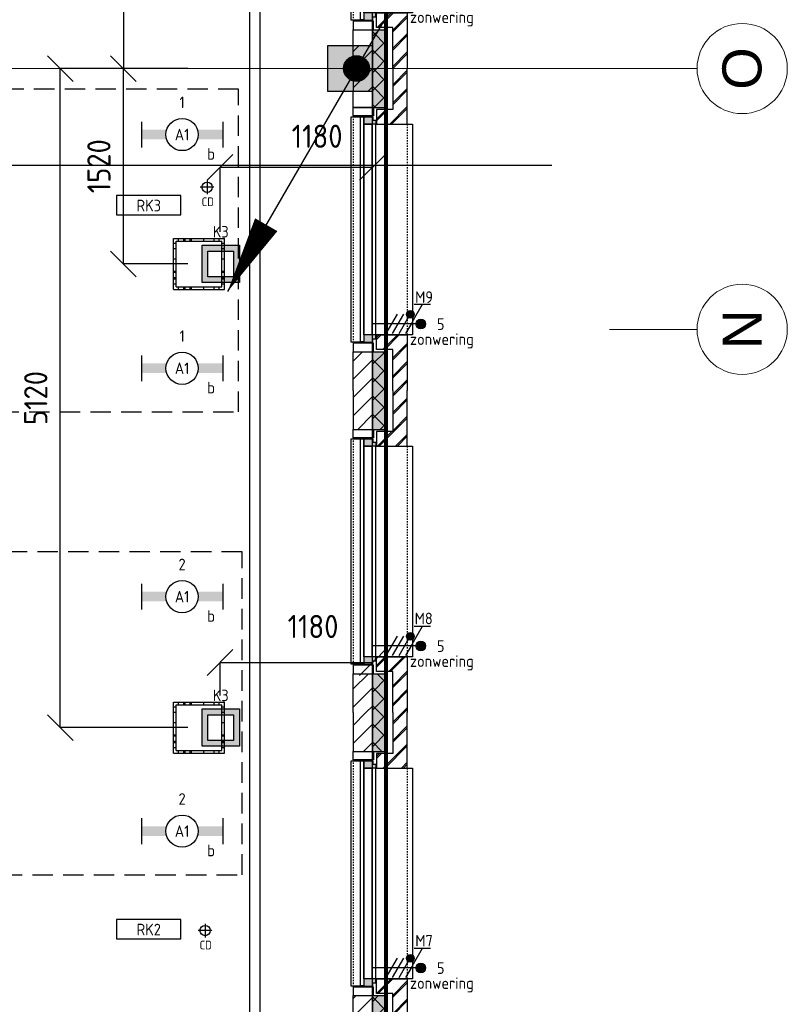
# Model space of a CAD drawing. Header units: millimetres. Extents: x -38031 to 110605, y -30229 to 92226.
# Tile 194 of 256: x 96468 to 102423, y 17835 to 25479. Entities that reach past the tile are written whole.
import ezdxf
from ezdxf.enums import TextEntityAlignment as Align

# ---------------------------------------------------------------- set-up
doc = ezdxf.new("R2010")
doc.units = ezdxf.units.MM
doc.header["$LTSCALE"] = 50
doc.set_wipeout_variables(frame=1)
doc.header["$PDMODE"] = 1
for name, pattern in [('HIDDEN', [9.525, 6.35, -3.175]), ('HIDDEN2', [4.7625, 3.175, -1.5875]), ('STYLE_01', [0.41664, 0.20828, -0.20836]), ('STYLE_07', [1.875, 0.625, -0.20828, 0.625, -0.20836, 0.06943, -0.13893])]:
    doc.linetypes.add(name, pattern=pattern)
for name, color, linetype in [('AL$1A---_ALGEMEEN', 8, 'Continuous'), ('AL------_MAATV', 200, 'Continuous'), ('AL------_MAATVOERING', 2, 'Continuous'), ('AL------_SPARING', 2, 'Continuous'), ('AM$1A---_ARCERING', 8, 'Continuous'), ('BOUWKUNDIG', 8, 'Continuous'), ('brandscheiding', 5, 'HIDDEN'), ('EL6121--', 3, 'Continuous'), ('EL6222--', 3, 'Continuous'), ('EL6223--', 3, 'Continuous'), ('EL6311--', 3, 'Continuous'), ('EL6322--', 3, 'Continuous'), ('LICHT_TEXT018', 1, 'Continuous'), ('versterkte strook', 7, 'Continuous'), ('Vloerdoos (2e)', 51, 'Continuous'), ('Vloerdoos (OUD)', 51, 'Continuous'), ('Zonwering', 3, 'Continuous')]:
    doc.layers.add(name, color=color, linetype=linetype)
doc.layers.add('stramien', color=1, linetype='Continuous', lineweight=15)
doc.styles.add('Arial', font='ARIAL.TTF')
doc.styles.add('BURO-018', font='iso.shx', dxfattribs={"height": 90})
doc.styles.get("Standard").update_dxf_attribs({"font": 'iso.shx'})
doc.dimstyles.new('STABICAD', dxfattribs={"dimscale": 100, "dimtxt": 1.8, "dimasz": 2, "dimexe": 0, "dimexo": 2.5, "dimgap": 1.5, "dimtad": 0, "dimdec": 0, "dimrnd": 10, "dimzin": 0, "dimdsep": 46, "dimtxsty": 'Standard', "dimblk1": 'OBLIQUE', "dimblk2": 'OBLIQUE', "dimsah": 1, "dimcen": -3, "dimadec": 0, "dimazin": 0, "dimtfac": 1, "dimtdec": 0, "dimtofl": 0, "dimtmove": 2, "dimatfit": 3, "dimfxl": 0, "dimtvp": 1.055556, "dimtolj": 1, "dimtzin": 0, "dimarcsym": 0})
pattern_1 = [(135, (0, 0), (70.7107, 70.7107), []), (45, (299.34, -299.34), (70.7107, -70.7107), [])]
pattern_2 = [(45, (0, 0), (70.7107, -70.7107), []), (45, (7.07, -7.07), (70.7107, -70.7107), [])]
pattern_3 = [(45, (0, 0), (70.7107, -70.7107), [])]

# ---------------------------------------------------------------- blocks, each defined once
blk = doc.blocks.new('_Oblique')
at = {"color": 0, "linetype": 'ByBlock', "lineweight": -2}
blk.add_line((-0.5, -0.5), (0.5, 0.5), dxfattribs=at)
blk = doc.blocks.new('*D31')
at = {"layer": 'AL------_MAATVOERING', "color": 0, "lineweight": -2}
for p, q in [((97772.6, 27183.4), (97272.6, 27183.4)), ((97272.6, 27183.4), (97272.6, 25100)), ((97772.6, 25100), (97272.6, 25100))]:
    blk.add_line(p, q, dxfattribs=at)
at = {"layer": 'Defpoints', "color": 0}
for p in [(98022.6, 27183.4), (97272.6, 25100), (98022.6, 25100)]:
    blk.add_point(p, dxfattribs=at)
at = {"layer": 'AL------_MAATVOERING', "color": 0, "lineweight": -2, "xscale": 200, "yscale": 200, "zscale": 200}
for p, rotation in [((97272.6, 27183.4), 90), ((97272.6, 25100), 270)]:
    blk.add_blockref('_Oblique', p, dxfattribs=dict(at, rotation=rotation))
at = {"layer": 'AL------_MAATVOERING', "color": 0, "insert": (97082.6, 26141.7), "char_height": 180, "attachment_point": 5, "rotation": 90}
blk.add_mtext('\\A1;2080', dxfattribs=at)
blk = doc.blocks.new('*D34')
at = {"layer": 'AL------_MAATVOERING', "color": 0, "lineweight": -2}
for p, q in [((97772.6, 25100), (97272.6, 25100)), ((97272.6, 23583.4), (97272.6, 25100)), ((97772.6, 23583.4), (97272.6, 23583.4))]:
    blk.add_line(p, q, dxfattribs=at)
at = {"layer": 'Defpoints', "color": 0}
for p in [(97272.6, 25100), (98022.6, 25100), (98022.6, 23583.4)]:
    blk.add_point(p, dxfattribs=at)
at = {"layer": 'AL------_MAATVOERING', "color": 0, "lineweight": -2, "xscale": 200, "yscale": 200, "zscale": 200}
for p, rotation in [((97272.6, 25100), 90), ((97272.6, 23583.4), 270)]:
    blk.add_blockref('_Oblique', p, dxfattribs=dict(at, rotation=rotation))
at = {"layer": 'AL------_MAATVOERING', "color": 0, "insert": (97082.6, 24341.7), "char_height": 180, "attachment_point": 5, "rotation": 90}
blk.add_mtext('\\A1;1520', dxfattribs=at)
blk = doc.blocks.new('*D40')
at = {"layer": 'AL------_MAATVOERING', "color": 0, "lineweight": -2}
for p, q in [((98022.6, 23833.4), (98022.6, 24333.4)), ((98022.6, 24333.4), (99205, 24333.4)), ((99205, 23833.4), (99205, 24333.4))]:
    blk.add_line(p, q, dxfattribs=at)
at = {"layer": 'Defpoints', "color": 0}
for p in [(99205, 24333.4), (98022.6, 23583.4), (99205, 23583.4)]:
    blk.add_point(p, dxfattribs=at)
at = {"layer": 'AL------_MAATVOERING', "color": 0, "lineweight": -2, "xscale": 200, "yscale": 200, "zscale": 200, "rotation": 180}
blk.add_blockref('_Oblique', (98022.6, 24333.4), dxfattribs=at)
at = {"layer": 'AL------_MAATVOERING', "color": 0, "lineweight": -2, "xscale": 200, "yscale": 200, "zscale": 200}
blk.add_blockref('_Oblique', (99205, 24333.4), dxfattribs=at)
at = {"layer": 'AL------_MAATVOERING', "color": 0, "insert": (98775.6, 24574.4), "char_height": 180, "attachment_point": 5}
blk.add_mtext('\\A1;1180', dxfattribs=at)
blk = doc.blocks.new('*D41')
at = {"layer": 'AL------_MAATVOERING', "color": 0, "lineweight": -2}
for p, q in [((97772.6, 25100), (96782.7, 25100)), ((96782.7, 19983.4), (96782.7, 25100)), ((97772.6, 19983.4), (96782.7, 19983.4))]:
    blk.add_line(p, q, dxfattribs=at)
at = {"layer": 'Defpoints', "color": 0}
for p in [(96782.7, 25100), (98022.6, 25100), (98022.6, 19983.4)]:
    blk.add_point(p, dxfattribs=at)
at = {"layer": 'AL------_MAATVOERING', "color": 0, "lineweight": -2, "xscale": 200, "yscale": 200, "zscale": 200}
for p, rotation in [((96782.7, 25100), 90), ((96782.7, 19983.4), 270)]:
    blk.add_blockref('_Oblique', p, dxfattribs=dict(at, rotation=rotation))
at = {"layer": 'AL------_MAATVOERING', "color": 0, "insert": (96592.7, 22541.7), "char_height": 180, "attachment_point": 5, "rotation": 90}
blk.add_mtext('\\A1;5120', dxfattribs=at)
blk = doc.blocks.new('*D167')
at = {"layer": 'AL------_MAATVOERING', "color": 0, "lineweight": -2}
for p, q in [((98022.6, 20233.4), (98022.6, 20488.7)), ((98022.6, 20488.7), (99205, 20488.7)), ((99205, 20233.4), (99205, 20488.7))]:
    blk.add_line(p, q, dxfattribs=at)
at = {"layer": 'Defpoints', "color": 0}
for p in [(99205, 20488.7), (98022.6, 19983.4), (99205, 19983.4)]:
    blk.add_point(p, dxfattribs=at)
at = {"layer": 'AL------_MAATVOERING', "color": 0, "lineweight": -2, "xscale": 200, "yscale": 200, "zscale": 200, "rotation": 180}
blk.add_blockref('_Oblique', (98022.6, 20488.7), dxfattribs=at)
at = {"layer": 'AL------_MAATVOERING', "color": 0, "lineweight": -2, "xscale": 200, "yscale": 200, "zscale": 200}
blk.add_blockref('_Oblique', (99205, 20488.7), dxfattribs=at)
at = {"layer": 'AL------_MAATVOERING', "color": 0, "insert": (98743.9, 20768), "char_height": 180, "attachment_point": 5}
blk.add_mtext('\\A1;1180', dxfattribs=at)
blk = doc.blocks.new('E00414')
at = {"color": 0, "linetype": 'Continuous'}
for p, q in [((-2.9, -2.9), (-2.9, 2.9)), ((-2.9, 2.9), (2.9, 2.9)), ((-2, 2), (2, 2)), ((-2, -2), (-2, 2)), ((2, 2), (2, -2)), ((2.9, 2.9), (2.9, -2.9)), ((2.9, -2.9), (-2.9, -2.9)), ((2, -2), (-2, -2))]:
    blk.add_line(p, q, dxfattribs=at)
at = {"color": 0}
for points in [[(-2.9, 2.9), (2.9, 2.9), (-2, 2), (2, 2)], [(-2, -2), (-2.9, -2.9), (-2, 2), (-2.9, 2.9)], [(2, 2), (2.9, 2.9), (2, -2), (2.9, -2.9)], [(2, -2), (2.9, -2.9), (-2, -2), (-2.9, -2.9)]]:
    blk.add_solid(points, dxfattribs=at)
at = {"color": 0, "linetype": 'Continuous', "style": 'BURO-018'}
for tag, p in [('E_GKAST', (0, 8)), ('E_GROEP', (0, 5)), ('E_SGROEP', (4.5, 5))]:
    blk.add_attdef(tag, text='', height=1.8, dxfattribs=at).set_placement(p, align=Align.MIDDLE)
at = {"color": 0, "linetype": 'Continuous', "style": 'BURO-018', "flags": 1}
for tag, p in [('E_VERMCODE', (13, 5)), ('E_MATCODE', (0, 0))]:
    blk.add_attdef(tag, text='', height=1.8, dxfattribs=at).set_placement(p, align=Align.MIDDLE)
blk = doc.blocks.new('E00170')
at = {"color": 0, "linetype": 'Continuous'}
for q in [(5, 8.66), (-5, -8.66)]:
    blk.add_line((0, 0), q, dxfattribs=at)
for points in [[(5, 8.66, 0, 1, 0), (3.5, 6.062, 1, 1, 0)], [(-5, -8.66, 0, 1, 0), (-3.5, -6.062, 1, 1, 0)]]:
    blk.add_lwpolyline(points, format="xyseb", dxfattribs=at)
at = {"color": 0, "const_width": 0.5}
blk.add_lwpolyline([(-0.25, 0, 1), (0.25, 0, 1)], format="xyb", close=True, dxfattribs=at)
at = {"color": 0, "linetype": 'Continuous'}
blk.add_circle((0, 0), 0.5, dxfattribs=at)
blk = doc.blocks.new('1115B6630')
at = {"color": 0}
for p, q in [((-6.3, 2), (-6.3, -2)), ((6.3, 2), (6.3, -2))]:
    blk.add_line(p, q, dxfattribs=at)
at = {"color": 0, "linetype": 'Continuous'}
blk.add_circle((0, 0), 2.5, dxfattribs=at)
at = {"color": 0}
for points in [[(-2.5, 0.75), (-6.3, 0.75), (-2.5, -0.75), (-6.3, -0.75)], [(2.5, 0.75), (6.3, 0.75), (2.5, -0.75), (6.3, -0.75)]]:
    blk.add_solid(points, dxfattribs=at)
at = {"color": 0, "linetype": 'Continuous', "style": 'BURO-018'}
for tag, p in [('E_GKAST', (0, 8)), ('E_GROEP', (0, 5)), ('E_SGROEP', (4.5, 5)), ('E_ARMCODE', (0, 0)), ('E_SLET', (4.5, -3))]:
    blk.add_attdef(tag, text='', height=1.8, dxfattribs=at).set_placement(p, align=Align.MIDDLE)
blk = doc.blocks.new('Centraaldoos')
at = {"color": 1, "linetype": 'Continuous'}
for p, q in [((-2, 0), (2, 0)), ((0, -2), (0, 2))]:
    blk.add_line(p, q, dxfattribs=at)
at = {"color": 0, "linetype": 'Continuous'}
blk.add_circle((0, 0), 1.5, dxfattribs=at)
at = {"color": 0, "linetype": 'Continuous', "style": 'BURO-018'}
blk.add_attdef('AL_POSNR', text='', height=1.8, dxfattribs=at).set_placement((0, 3), align=Align.CENTER)
at = {"color": 0, "linetype": 'Continuous', "style": 'BURO-018', "flags": 1}
blk.add_attdef('AL_OMS', (0, 0), '', height=1.8, dxfattribs=at)
at = {"layer": 'AL------_MAATV', "style": 'BURO-018'}
blk.add_text('CD', height=2.531, rotation=180, dxfattribs=at).set_placement((1.61, 5.48))
blk = doc.blocks.new('E00113')
at = {"color": 0, "linetype": 'Continuous'}
for p, q in [((-5, 4), (-5, 1)), ((5, 4), (-5, 4)), ((5, 1), (5, 4)), ((-5, 1), (5, 1))]:
    blk.add_line(p, q, dxfattribs=at)
at = {"color": 0, "linetype": 'Continuous', "style": 'BURO-018'}
for tag, p in [('E_TEXT1', (0, 6)), ('E_TEXT2', (0, 2.5))]:
    blk.add_attdef(tag, text='', height=1.8, dxfattribs=at).set_placement(p, align=Align.MIDDLE)
at = {"color": 0, "linetype": 'Continuous', "style": 'BURO-018', "flags": 1}
blk.add_attdef('E_MATCODE', text='', height=1.8, dxfattribs=at).set_placement((0, 0), align=Align.MIDDLE)
blk = doc.blocks.new('VLOERDOOS (2e)')
at = {"layer": 'Vloerdoos (OUD)'}
for p, q in [((0, 395), (395, 395)), ((0, 395), (0, 0)), ((40, 375), (40, 395)), ((80, 375), (80, 395)), ((90, 375), (90, 395)), ((130, 375), (130, 395)), ((140, 375), (140, 395)), ((235, 375), (235, 395)), ((315, 375), (315, 395)), ((355, 375), (355, 395)), ((395, 395), (395, 0)), ((0, 355), (20, 355)), ((0, 315), (20, 315)), ((20, 375), (20, 20)), ((20, 375), (375, 375)), ((375, 375), (375, 20)), ((375, 355), (395, 355)), ((375, 315), (395, 315)), ((0, 305), (20, 305)), ((0, 265), (20, 265)), ((0, 255), (20, 255)), ((375, 305), (395, 305)), ((375, 265), (395, 265)), ((375, 255), (395, 255)), ((0, 160), (20, 160)), ((375, 160), (395, 160)), ((0, 80), (20, 80)), ((375, 80), (395, 80)), ((0, 40), (20, 40)), ((0, 0), (395, 0)), ((20, 20), (375, 20)), ((40, 0), (40, 20)), ((80, 0), (80, 20)), ((90, 0), (90, 20)), ((130, 0), (130, 20)), ((140, 0), (140, 20)), ((235, 0), (235, 20)), ((315, 0), (315, 20)), ((355, 0), (355, 20)), ((375, 40), (395, 40))]:
    blk.add_line(p, q, dxfattribs=at)
blk = doc.blocks.new('zijdetail kozijn 2kops')
at = {"color": 0}
blk.add_wipeout([(-63, 420), (-130, 420), (-130, 262), (-63, 262)], dxfattribs=at).dxf.layer = 'AL$1A---_ALGEMEEN'
at = {"layer": 'AM$1A---_ARCERING', "linetype": 'Continuous', "lineweight": 0}
blk.add_hatch(color=256, dxfattribs=at).paths.add_polyline_path([(-54.2, 338), (-54.2, 366), (-56, 366), (-56, 266), (-31, 266), (-31, 243), (0, 243), (0, 338), (-22, 338)])
at = {"layer": 'AL$1A---_ALGEMEEN', "color": 0}
for points in [[(-63, 420), (-130, 420), (-130, 262), (-63, 262)], [(-54.2, 338), (-54.2, 366), (-56, 366), (-56, 266), (-31, 266), (-31, 243), (0, 243), (0, 338), (-22, 338)]]:
    blk.add_lwpolyline(points, close=True, dxfattribs=at)
blk = doc.blocks.new('31x_alu-1e-mk106a-p')
at = {"layer": 'AM$1A---_ARCERING', "linetype": 'Continuous', "lineweight": 0}
blk.add_hatch(color=256, dxfattribs=at).paths.add_polyline_path([(-160, -130), (-160, -431.5), (-270, -431.5), (-270, -130)])
at = {"layer": 'AM$1A---_ARCERING', "linetype": 'Continuous', "lineweight": 5}
h = blk.add_hatch(dxfattribs=at)
h.set_pattern_fill('ISOLATIE', color=256, style=0, pattern_type=2)
h.set_pattern_definition(pattern_1)
h.paths.add_polyline_path([(-160, -130), (-160, -431.5), (-270, -431.5), (-270, -130)])
at = {"layer": 'AL$1A---_ALGEMEEN', "color": 0}
blk.add_line((-160, -130), (-160, -431.5), dxfattribs=at)
blk.add_lwpolyline([(-435, 1693), (-338, 1693), (-338, -56), (-435, -56)], close=True, dxfattribs=at)
at = {"layer": 'AL$1A---_ALGEMEEN', "color": 0, "flags": 128}
blk.add_lwpolyline([(-270, -431.5), (-270, -130), (-160, -130)], dxfattribs=at)
at = {"color": 0}
blk.add_wipeout([(-243, 1637), (40, 1637), (40, 0), (-243, 0)], dxfattribs=at).dxf.layer = 'AL$1A---_ALGEMEEN'
at = {"layer": 'AL$1A---_ALGEMEEN', "color": 0, "linetype": 'STYLE_01'}
blk.add_line((0, 1637), (0, 0), dxfattribs=at)
at = {"layer": 'AL$1A---_ALGEMEEN', "color": 0}
for points in [[(-338, 1637), (-276, 1637), (-276, 0), (-338, 0)], [(-243, 1637), (40, 1637), (40, 0), (-243, 0)]]:
    blk.add_lwpolyline(points, close=True, dxfattribs=at)
at = {"layer": 'AL$1A---_ALGEMEEN', "color": 0, "xscale": -1, "rotation": 90}
blk.add_blockref('zijdetail kozijn 2kops', (0, 1637), dxfattribs=at)
at = {"layer": 'AL$1A---_ALGEMEEN', "color": 0, "rotation": 90}
blk.add_blockref('zijdetail kozijn 2kops', (0, 0), dxfattribs=at)
at = {"layer": 'AL$1A---_ALGEMEEN', "color": 0, "linetype": 'STYLE_01'}
blk.add_line((-420, 1700), (-420, -63), dxfattribs=at)
at = {"layer": 'AL$1A---_ALGEMEEN', "color": 0}
blk.add_line((-366, 1691.2), (-366, -54.2), dxfattribs=at)
at = {"color": 0}
for points in [[(-238, 1637), (0, 1637), (0, 2068.5), (-113, 2068.5), (-113, 1750), (-238, 1750)], [(-238, 0), (0, 0), (0, -431.5), (-113, -431.5), (-113, -113), (-238, -113)]]:
    blk.add_wipeout(points, dxfattribs=at).dxf.layer = 'AL$1A---_ALGEMEEN'
at = {"layer": 'AM$1A---_ARCERING', "linetype": 'Continuous', "lineweight": 0}
blk.add_hatch(color=256, dxfattribs=at).paths.add_polyline_path([(-160, 1767), (-160, 2068.5), (-270, 2068.5), (-270, 1767)])
at = {"layer": 'AM$1A---_ARCERING', "linetype": 'Continuous', "lineweight": 5}
h = blk.add_hatch(dxfattribs=at)
h.set_pattern_fill('ISOLATIE', color=256, style=0, pattern_type=2)
h.set_pattern_definition(pattern_1)
h.paths.add_polyline_path([(-160, 1767), (-160, 2068.5), (-270, 2068.5), (-270, 1767)])
h = blk.add_hatch(dxfattribs=at)
h.set_pattern_fill('BAKSTEEN', color=256, style=0, pattern_type=2)
h.set_pattern_definition(pattern_2)
h.paths.add_polyline_path([(-238, 1637), (0, 1637), (0, 2068.5), (-113, 2068.5), (-113, 1750), (-238, 1750)])
h = blk.add_hatch(dxfattribs=at)
h.set_pattern_fill('BAKSTEEN', color=256, style=0, pattern_type=2)
h.set_pattern_definition(pattern_2)
h.paths.add_polyline_path([(-238, 0), (0, 0), (0, -431.5), (-113, -431.5), (-113, -113), (-238, -113)])
at = {"layer": 'AL$1A---_ALGEMEEN', "color": 0}
blk.add_line((-160, 1767), (-160, 2068.5), dxfattribs=at)
at = {"layer": 'AL$1A---_ALGEMEEN', "color": 0, "flags": 128}
for points in [[(-270, 2068.5), (-270, 1767), (-160, 1767)], [(-238, 1637), (0, 1637), (0, 2068.5)], [(-113, 2068.5), (-113, 1750), (-238, 1750), (-238, 1637)], [(-238, 0), (0, 0), (0, -431.5)], [(-113, -431.5), (-113, -113), (-238, -113), (-238, 0)]]:
    blk.add_lwpolyline(points, dxfattribs=at)
at = {"color": 0}
for points in [[(-420, 2068.5), (-420, 1767), (-270, 1767), (-270, 1951.8), (-270, 2068.5)], [(-420, -431.5), (-420, -130), (-270, -130), (-270, -314.8), (-270, -431.5)]]:
    blk.add_wipeout(points, dxfattribs=at).dxf.layer = 'AL$1A---_ALGEMEEN'
at = {"layer": 'AM$1A---_ARCERING', "linetype": 'Continuous', "lineweight": 5}
h = blk.add_hatch(dxfattribs=at)
h.set_pattern_fill('KALKZANDSTEEN', color=256, style=0, pattern_type=2)
h.set_pattern_definition(pattern_3)
edge = h.paths.add_edge_path()
edge.add_line((-420, 2068.5), (-420, 1767))
edge.add_line((-420, 1767), (-270, 1767))
edge.add_line((-270, 1767), (-270, 1951.8))
edge.add_line((-270, 1951.8), (-270, 2068.5))
h = blk.add_hatch(dxfattribs=at)
h.set_pattern_fill('KALKZANDSTEEN', color=256, style=0, pattern_type=2)
h.set_pattern_definition(pattern_3)
edge = h.paths.add_edge_path()
edge.add_line((-420, -431.5), (-420, -130))
edge.add_line((-420, -130), (-270, -130))
edge.add_line((-270, -130), (-270, -314.8))
edge.add_line((-270, -314.8), (-270, -431.5))
at = {"layer": 'AL$1A---_ALGEMEEN', "color": 0}
for points in [[(-420, 2068.5), (-420, 1767), (-270, 1767), (-270, 1951.8), (-270, 2068.5)], [(-420, -431.5), (-420, -130), (-270, -130), (-270, -314.8), (-270, -431.5)]]:
    blk.add_lwpolyline(points, dxfattribs=at)
blk = doc.blocks.new('Group-83')
at = {"layer": 'AL$1A---_ALGEMEEN', "color": 0}
blk.add_blockref('31x_alu-1e-mk106a-p', (43114, -3043.5), dxfattribs=at)
blk.add_blockref('31x_alu-1e-mk106a-p', (43114, -5543.5), dxfattribs=at)
blk.add_blockref('31x_alu-1e-mk106a-p', (43114, -8043.5), dxfattribs=at)
blk.add_blockref('31x_alu-1e-mk106a-p', (43114, -10543.5), dxfattribs=at)
blk = doc.blocks.new('200254 W 211 30-06-2008')
at = {"layer": 'AL$1A---_ALGEMEEN'}
blk.add_lwpolyline([(20727.45, 3482.94), (20751.26, 3482.94), (20751.26, 3469.2), (20751.35, 3343.55), (20852.95, 3343.55), (20852.95, 3309.73), (20999.83, 3309.73), (20999.83, 3594.95), (20770.95, 3594.95), (20770.95, 3524.55), (20685.04, 3524.55), (20684.83, 3483.09)], close=True, dxfattribs=at)
at = {"layer": 'stramien', "linetype": 'Continuous'}
for p, q in [((21069.14, 3517.95), (21055.64, 3517.95)), ((21069.14, 3477.45), (21055.64, 3477.45))]:
    blk.add_line(p, q, dxfattribs=at)
for centre in [(21076.22, 3517.95), (21076.22, 3477.45)]:
    blk.add_circle(centre, 7, dxfattribs=at)
at = {"layer": 'AL$1A---_ALGEMEEN', "xscale": 0.02, "yscale": 0.02, "zscale": 0.02}
blk.add_blockref('Group-83', (20161.97, 3587.45), dxfattribs=at)
at = {"layer": 'stramien', "char_height": 6.061, "attachment_point": 5, "rotation": 90, "line_spacing_factor": 0.967741, "style": 'Arial'}
for s, insert in [('{\\C1;\\lO}', (21076.22, 3517.95)), ('{\\C1;\\lN}', (21076.22, 3477.45))]:
    blk.add_mtext(s, dxfattribs=dict(at, insert=insert))
at = {"layer": 'AM$1A---_ARCERING', "linetype": 'Continuous', "lineweight": 0}
blk.add_hatch(color=256, dxfattribs=at).paths.add_polyline_path([(21018.85, 3514.45), (21018.85, 3521.45), (21011.85, 3521.45), (21011.85, 3514.45)])
at = {"layer": 'AL$1A---_ALGEMEEN'}
blk.add_lwpolyline([(21018.85, 3514.45), (21018.85, 3521.45), (21011.85, 3521.45), (21011.85, 3514.45)], close=True, dxfattribs=at)
at = {"layer": 'stramien', "linetype": 'STYLE_07', "ltscale": 50}
for p, q in [((20507.75, 3517.95), (21068.27, 3517.95)), ((19004.75, 3477.45), (21069.14, 3477.45))]:
    blk.add_line(p, q, dxfattribs=at)
for points in [[(21015.85, 3523.98), (21018.85, 3523.98), (21018.85, 3521.45), (21015.85, 3521.45)], [(21015.85, 3514.45), (21018.85, 3514.45), (21018.85, 3511.92), (21015.85, 3511.92)]]:
    blk.add_wipeout(points).dxf.layer = 'AL$1A---_ALGEMEEN'
at = {"layer": 'AL$1A---_ALGEMEEN'}
for points in [[(21015.85, 3523.98), (21018.85, 3523.98), (21018.85, 3521.45), (21015.85, 3521.45)], [(21015.85, 3514.45), (21018.85, 3514.45), (21018.85, 3511.92), (21015.85, 3511.92)]]:
    blk.add_lwpolyline(points, close=True, dxfattribs=at)
at = {"layer": 'stramien', "linetype": 'STYLE_07', "ltscale": 50}
blk.add_line((21018.85, 2695.43), (21018.85, 4240.03), dxfattribs=at)
blk = doc.blocks.new('E00080')
at = {"color": 0, "linetype": 'Continuous'}
for p, q in [((-3, 9.98), (-3, 7.48)), ((-3, 8.73), (1.5, 6.13)), ((0, 8.5), (0, 1)), ((1.5, 5.13), (-1.5, 6.87)), ((1.5, 4.13), (-1.5, 5.87)), ((1.5, 3.13), (-1.5, 4.87))]:
    blk.add_line(p, q, dxfattribs=at)
at = {"color": 0, "const_width": 0.75}
blk.add_lwpolyline([(-0.38, 8.5, 1), (0.38, 8.5, 1)], format="xyb", close=True, dxfattribs=at)
at = {"color": 0, "linetype": 'Continuous'}
blk.add_circle((0, 8.5), 0.75, dxfattribs=at)
at = {"color": 0, "linetype": 'Continuous', "style": 'BURO-018'}
for tag, p in [('E_GKAST', (0, 15)), ('E_GROEP', (0, 12)), ('E_SGROEP', (4.5, 12))]:
    blk.add_attdef(tag, text='', height=1.8, dxfattribs=at).set_placement(p, align=Align.MIDDLE)
at = {"color": 0, "linetype": 'Continuous', "style": 'BURO-018', "flags": 1}
for tag, p in [('E_VERMCODE', (13, 12)), ('E_MATCODE', (0, 0))]:
    blk.add_attdef(tag, text='', height=1.8, dxfattribs=at).set_placement(p, align=Align.MIDDLE)

msp = doc.modelspace()

# ---------------------------------------------------------------- block references
at = {"layer": 'BOUWKUNDIG', "xscale": 50, "yscale": 50, "zscale": 50}
msp.add_blockref('200254 W 211 30-06-2008', (-951737.5, -150797.3), dxfattribs=at)

# ---------------------------------------------------------------- next in the draw order: hatches: boundary and pattern name
at = {"layer": 'EL6322--'}
h = msp.add_hatch(color=256, dxfattribs=at)
edge = h.paths.add_edge_path()
edge.add_arc((99498.3, 23191.9), 30, 0, 360)
h = msp.add_hatch(color=256, dxfattribs=at)
edge = h.paths.add_edge_path()
edge.add_arc((99498.3, 20691.9), 30, 0, 360)
h = msp.add_hatch(color=256, dxfattribs=at)
edge = h.paths.add_edge_path()
edge.add_arc((99498.3, 18191.9), 30, 0, 360)

# ---------------------------------------------------------------- next in the draw order: linework, layer by layer
at = {"layer": 'AL------_MAATVOERING'}
msp.add_line((99205, 5158), (99205, 38090.8), dxfattribs=at)
at = {"layer": 'brandscheiding', "const_width": 30}
msp.add_lwpolyline([(78570, 46590), (99310, 46590), (99310, 11160), (78730, 8750), (78760, 8510), (75050, 8120), (75050, 8320), (58090, 6520)], dxfattribs=at)
at = {"layer": 'EL6322--'}
for centre in [(99498.3, 23191.9), (99498.3, 20691.9), (99498.3, 18191.9)]:
    msp.add_circle(centre, 30, dxfattribs=at)
at = {"layer": 'LICHT_TEXT018', "linetype": 'HIDDEN2'}
for points in [[(94873.5, 22434.5), (98166.5, 22434.5), (98166.5, 24940.7), (94873.5, 24940.7)], [(94900.1, 18840.6), (98193.1, 18840.6), (98193.1, 21346.8), (94900.1, 21346.8)]]:
    msp.add_lwpolyline(points, close=True, dxfattribs=at)
at = {"layer": 'versterkte strook'}
for p, q in [((98330, 30424.2), (98330, 11924.5)), ((82069.1, 24350), (100596.1, 24350))]:
    msp.add_line(p, q, dxfattribs=at)

# ---------------------------------------------------------------- next in the draw order: block references
at = {"layer": 'AL------_SPARING', "xscale": 26.66666666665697, "yscale": 26.66666666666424, "zscale": 26.66666666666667, "rotation": 180}
for p in [(97922.2, 24178), (97906.4, 18407.3)]:
    msp.add_blockref('Centraaldoos', p, dxfattribs=at)
at = {"layer": 'EL6121--', "xscale": 200, "yscale": 200, "zscale": 200}
msp.add_blockref('E00170', (99081, 25100), dxfattribs=at)
at = {"layer": 'EL6222--'}
ref = msp.add_blockref('E00414', (98027.5, 23583), dxfattribs=dict(at, xscale=50, yscale=50, zscale=50))
ref.add_attrib('E_GROEP', 'K3', dxfattribs={"layer": '0', "color": 1, "linetype": 'Continuous', "height": 90, "style": 'BURO-018'}).set_placement((98027.5, 23833), align=Align.MIDDLE)
ref = msp.add_blockref('E00414', (98027.5, 19983), dxfattribs=dict(at, xscale=50, yscale=50, zscale=50))
ref.add_attrib('E_GROEP', 'K3', dxfattribs={"layer": '0', "color": 1, "linetype": 'Continuous', "height": 90, "style": 'BURO-018'}).set_placement((98027.5, 20233), align=Align.MIDDLE)
at = {"layer": 'EL6311--'}
ref = msp.add_blockref('1115B6630', (97728, 24587.5), dxfattribs=dict(at, xscale=50, yscale=50, zscale=50))
ref.add_attrib('E_ARMCODE', 'A1', dxfattribs={"layer": '0', "color": 1, "linetype": 'Continuous', "height": 90, "style": 'BURO-018'}).set_placement((97728, 24587.5), align=Align.MIDDLE)
ref.add_attrib('E_SLET', 'b', dxfattribs={"layer": '0', "color": 1, "linetype": 'Continuous', "height": 90, "style": 'BURO-018'}).set_placement((97953, 24437.5), align=Align.MIDDLE)
ref.add_attrib('E_GROEP', '1', dxfattribs={"layer": '0', "color": 1, "linetype": 'Continuous', "height": 90, "style": 'BURO-018'}).set_placement((97728, 24837.5), align=Align.MIDDLE)
ref = msp.add_blockref('1115B6630', (97728, 22772.8), dxfattribs=dict(at, xscale=50, yscale=50, zscale=50))
ref.add_attrib('E_ARMCODE', 'A1', dxfattribs={"layer": '0', "color": 1, "linetype": 'Continuous', "height": 90, "style": 'BURO-018'}).set_placement((97728, 22772.8), align=Align.MIDDLE)
ref.add_attrib('E_SLET', 'b', dxfattribs={"layer": '0', "color": 1, "linetype": 'Continuous', "height": 90, "style": 'BURO-018'}).set_placement((97953, 22622.8), align=Align.MIDDLE)
ref.add_attrib('E_GROEP', '1', dxfattribs={"layer": '0', "color": 1, "linetype": 'Continuous', "height": 90, "style": 'BURO-018'}).set_placement((97728, 23022.8), align=Align.MIDDLE)
ref = msp.add_blockref('1115B6630', (97728, 20999.7), dxfattribs=dict(at, xscale=50, yscale=50, zscale=50))
ref.add_attrib('E_ARMCODE', 'A1', dxfattribs={"layer": '0', "color": 1, "linetype": 'Continuous', "height": 90, "style": 'BURO-018'}).set_placement((97728, 20999.7), align=Align.MIDDLE)
ref.add_attrib('E_SLET', 'b', dxfattribs={"layer": '0', "color": 1, "linetype": 'Continuous', "height": 90, "style": 'BURO-018'}).set_placement((97953, 20849.7), align=Align.MIDDLE)
ref.add_attrib('E_GROEP', '2', dxfattribs={"layer": '0', "color": 1, "linetype": 'Continuous', "height": 90, "style": 'BURO-018'}).set_placement((97728, 21249.7), align=Align.MIDDLE)
ref = msp.add_blockref('1115B6630', (97728, 19178.9), dxfattribs=dict(at, xscale=50, yscale=50, zscale=50))
ref.add_attrib('E_ARMCODE', 'A1', dxfattribs={"layer": '0', "color": 1, "linetype": 'Continuous', "height": 90, "style": 'BURO-018'}).set_placement((97728, 19178.9), align=Align.MIDDLE)
ref.add_attrib('E_SLET', 'b', dxfattribs={"layer": '0', "color": 1, "linetype": 'Continuous', "height": 90, "style": 'BURO-018'}).set_placement((97953, 19028.9), align=Align.MIDDLE)
ref.add_attrib('E_GROEP', '2', dxfattribs={"layer": '0', "color": 1, "linetype": 'Continuous', "height": 90, "style": 'BURO-018'}).set_placement((97728, 19428.9), align=Align.MIDDLE)
at = {"layer": 'EL6322--', "xscale": 49.99999999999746, "yscale": 50, "zscale": 50, "rotation": 269.9997694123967}
for p in [(99155, 23116.9), (99155, 20616.9), (99155, 18116.9)]:
    msp.add_blockref('E00080', p, dxfattribs=at)
at = {"layer": 'Vloerdoos (2e)', "rotation": 90}
for p in [(98056.1, 23385.5), (98056.1, 19785.5)]:
    msp.add_blockref('VLOERDOOS (2e)', p, dxfattribs=at)
at = {"layer": 'Zonwering'}
ref = msp.add_blockref('E00113', (97469.3, 23914.2), dxfattribs=dict(at, xscale=50, yscale=50, zscale=50))
ref.add_attrib('E_TEXT1', 'RK3', dxfattribs={"layer": '0', "color": 1, "linetype": 'Continuous', "height": 90, "style": 'BURO-018'}).set_placement((97469.3, 24036.7), align=Align.MIDDLE)
ref = msp.add_blockref('E00113', (97469.3, 18292.9), dxfattribs=dict(at, xscale=50, yscale=50, zscale=50))
ref.add_attrib('E_TEXT1', 'RK2', dxfattribs={"layer": '0', "color": 1, "linetype": 'Continuous', "height": 90, "style": 'BURO-018'}).set_placement((97469.3, 18415.4), align=Align.MIDDLE)

# ---------------------------------------------------------------- next in the draw order: texts
at = {"layer": 'EL6223--', "color": 1, "style": 'BURO-018'}
for s, p in [('zonwering', (99496.3, 25454)), ('M9', (99536.3, 23280.4)), ('5', (99705.2, 23070.6)), ('zonwering', (99496.3, 22954)), ('M8', (99532.7, 20785.3)), ('5', (99705.2, 20570.6)), ('zonwering', (99496.3, 20454)), ('M7', (99537.7, 18283.4)), ('5', (99705.2, 18070.6)), ('zonwering', (99496.3, 17954))]:
    msp.add_text(s, height=90, dxfattribs=at).set_placement(p)

# ---------------------------------------------------------------- next in the draw order: dimensions: what is measured, and where the dimension line sits
at = {"layer": 'AL------_MAATVOERING'}
for base, p1, picture, middle in [((97272.6, 25100), (98022.6, 27183.4), '*D31', (97082.6, 26141.7)), ((96782.7, 25100), (98022.6, 19983.4), '*D41', (96592.7, 22541.7)), ((97272.6, 25100), (98022.6, 23583.4), '*D34', (97082.6, 24341.7))]:
    dim = msp.add_linear_dim(base=base, p1=p1, p2=(98022.6, 25100), angle=90, dimstyle='STABICAD', override={"dimdec": 0}, dxfattribs=at)
    dim.commit()
    dim.dimension.update_dxf_attribs({"geometry": picture, "text_midpoint": middle})
dim = msp.add_linear_dim(base=(99205, 24333.4), p1=(98022.6, 23583.4), p2=(99205, 23583.4), dimstyle='STABICAD', override={"dimdec": 0}, dxfattribs=at)
dim.commit()
dim.dimension.update_dxf_attribs({"geometry": '*D40', "text_midpoint": (98775.6, 24574.4), "dimtype": 160})
dim = msp.add_linear_dim(base=(99205, 20488.7), p1=(98022.6, 19983.4), p2=(99205, 19983.4), dimstyle='STABICAD', dxfattribs=at)
dim.commit()
dim.dimension.update_dxf_attribs({"geometry": '*D167', "text_midpoint": (98743.9, 20768), "dimtype": 160})

doc.saveas('drawing.dxf')
